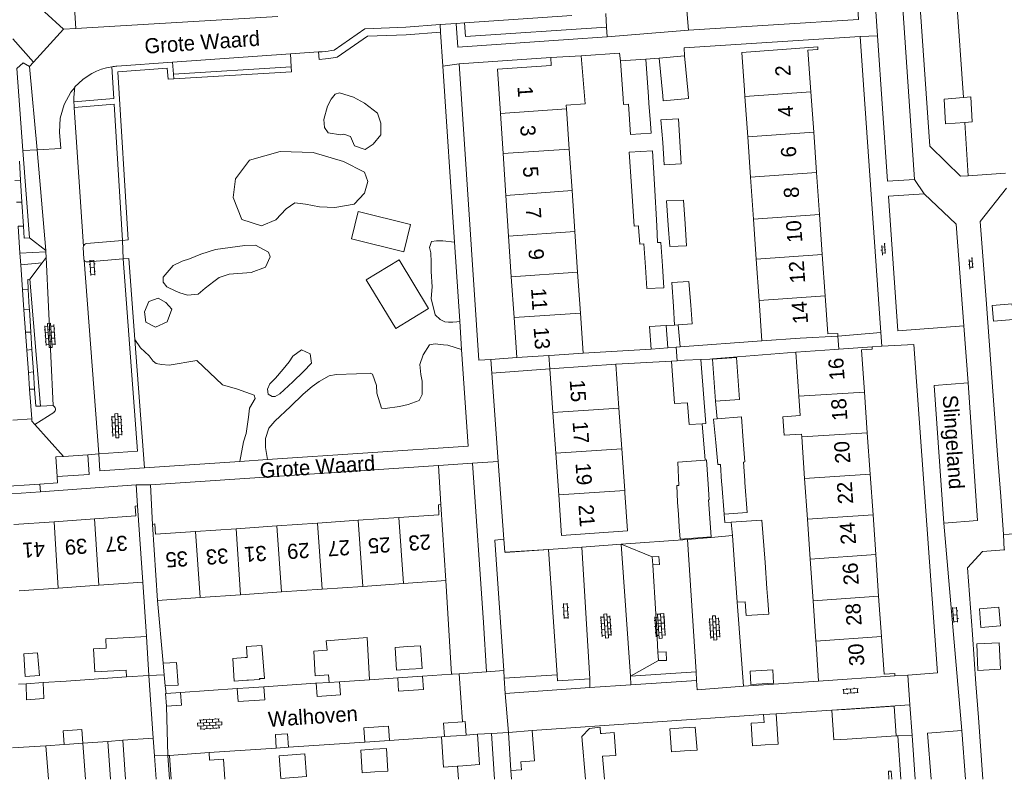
# Model space of a CAD drawing. Extents: x 99476 to 102828, y 406437 to 407931.
# Tile 3 of 162: x 99667 to 99798, y 406437 to 406538. Entities that reach past the tile are written whole.
import ezdxf

# ---------------------------------------------------------------- set-up
doc = ezdxf.new("R2010")
doc.units = 0
doc.header["$MEASUREMENT"] = 0
doc.linetypes.add('DGN Style 2', pattern=[60.553652, 36.332191, -24.221461])
for name, color, linetype, lineweight in [('BG_bijgebouw', 253, 'Continuous', 0), ('BG_dakoverstek', 253, 'Continuous', 13), ('BG_dakoverstek bijgebouw', 253, 'Continuous', 0), ('BG_heg haag', 253, 'Continuous', 0), ('BG_hek', 253, 'Continuous', 0), ('BG_hoofdgebouw', 253, 'Continuous', 13), ('BG_huisnummer', 253, 'Continuous', 0), ('BG_kant onverhard', 253, 'DGN Style 2', 0), ('BG_kant verharding', 253, 'Continuous', 0), ('BG_open verharding', 253, 'Continuous', 0), ('BG_schutting', 253, 'Continuous', 0), ('BG_straatnaam', 253, 'Continuous', 0), ('BG_tussenmuur', 253, 'Continuous', 0), ('BG_vlakafsluiter', 253, 'Continuous', 0)]:
    doc.layers.add(name, color=color, linetype=linetype, lineweight=lineweight)
doc.styles.add('Style-WORKING', font='WORKING.shx')

# ---------------------------------------------------------------- blocks, each defined once
blk = doc.blocks.new('S02OV2')
at = {"layer": 'BG_open verharding', "linetype": 'Continuous', "lineweight": 0}
for p, q in [((0.052866, 0.482148), (0.183301, 0.482148)), ((0.183301, -1.01785), (0.183301, 0.982147)), ((0.183301, 0.895191), (0.705039, 0.895191)), ((0.705039, -1.01785), (0.705039, 0.982147)), ((0.705039, 0.43867), (0.835473, 0.43867)), ((0.052866, -0.517416), (0.183301, -0.517416)), ((0.183301, -0.017851), (0.705039, -0.017851)), ((0.183301, -0.930894), (0.705039, -0.930894)), ((0.705039, -0.473938), (0.835473, -0.473938))]:
    blk.add_line(p, q, dxfattribs=at)
blk = doc.blocks.new('S02OV6')
at = {"layer": 'BG_open verharding', "linetype": 'Continuous', "lineweight": 0}
for p, q in [((0, 0.20784), (1.371449, 0.20784)), ((0.085505, 0.20784), (0.085505, 0.268177)), ((0.485, -0.192), (0.486, 0.207)), ((0.885505, 0.20784), (0.885505, 0.31106)), ((1.285, -0.193), (1.285, 0.207)), ((0.268333, -0.19216), (1.549656, -0.19216)), ((0.885505, -0.32925), (0.885505, -0.19216))]:
    blk.add_line(p, q, dxfattribs=at)
blk = doc.blocks.new('S02OV4')
at = {"layer": 'BG_open verharding', "linetype": 'Continuous', "lineweight": 0}
for p, q in [((0, -0.200092), (0, 0.200092)), ((0, 0.2), (3.201, 0.2)), ((0.214, 0.6), (2.9, 0.6)), ((0.4, 0.199), (0.4, 0.6)), ((0.8, 0.6), (0.8, 0.7)), ((0.8, -0.2), (0.8, 0.2)), ((1.2, 0.2), (1.2, 0.6)), ((1.6, 0.6), (1.6, 0.7)), ((1.6, -0.2), (1.6, 0.2)), ((2, 0.199), (2, 0.6)), ((2.4, 0.6), (2.4, 0.7)), ((2.4, -0.2), (2.4, 0.2)), ((2.8, 0.2), (2.8, 0.6)), ((3.2, -0.199908), (3.2, 0.200092)), ((0, -0.2), (3.2, -0.199)), ((0.31, -0.6), (2.9, -0.6)), ((0.4, -0.6), (0.399, -0.2)), ((0.8, -0.7), (0.8, -0.6)), ((1.2, -0.6), (1.2, -0.2)), ((1.6, -0.7), (1.6, -0.6)), ((2, -0.6), (1.999, -0.2)), ((2.4, -0.7), (2.4, -0.6)), ((2.8, -0.6), (2.8, -0.2))]:
    blk.add_line(p, q, dxfattribs=at)

msp = doc.modelspace()

# ---------------------------------------------------------------- linework, layer by layer
at = {"layer": 'BG_bijgebouw', "linetype": 'Continuous', "lineweight": 0}
for p, q in [((99752.09, 406532.56), (99755.45, 406532.87)), ((99755.45, 406532.87), (99755.92, 406527.9)), ((99746.95, 406532.21), (99750.31, 406532.45)), ((99747.31, 406527.22), (99746.95, 406532.21)), ((99750.31, 406532.45), (99750.66, 406527.46)), ((99752.55, 406527.58), (99752.09, 406532.56)), ((99747.31, 406527.22), (99747.366, 406526.441)), ((99750.719, 406526.625), (99750.66, 406527.46)), ((99750.908, 406523.921), (99750.719, 406526.625)), ((99752.54, 406521.397), (99752.316, 406524.429)), ((99748.404, 406515.642), (99748.098, 406520.143)), ((99751.436, 406515.865), (99751.749, 406510.379)), ((99753.282, 406510.486), (99753.043, 406513.68)), ((99754.124, 406497.252), (99753.965, 406499.703)), ((99756.26, 406499.862), (99756.447, 406497.403)), ((99753.02, 406497.174), (99753.229, 406494.224)), ((99753.229, 406494.224), (99751.022, 406494.08)), ((99755.423, 406492.581), (99757.596, 406492.702)), ((99757.596, 406492.702), (99758.051, 406486.997)), ((99758.15, 406479.385), (99754.54, 406479.12)), ((99754.54, 406479.12), (99754.696, 406475.999)), ((99760.365, 406476.204), (99760.341, 406476.5)), ((99760.682, 406472.232), (99760.365, 406476.204)), ((99763.403, 406476.685), (99763.424, 406476.405)), ((99758.95, 406469.22), (99758.61, 406474.108)), ((99754.52, 406473.822), (99754.634, 406472.176)), ((99761.766, 406469.389), (99761.626, 406471.14)), ((99762.037, 406465.546), (99761.766, 406469.389)), ((99762.387, 406460.573), (99762.037, 406465.546)), ((99763.458, 406460.605), (99762.387, 406460.573)), ((99684.2, 406456.015), (99684.499, 406450.858)), ((99718.779, 406454.695), (99717.1, 406454.58)), ((99697.405, 406453.238), (99697.241, 406453.227)), ((99697.532, 406453.246), (99697.405, 406453.238)), ((99688.15, 406452.59), (99686.4, 406452.49)), ((99686.4, 406452.49), (99686.522, 406450.97)), ((99697.241, 406453.227), (99695.6, 406453.12)), ((99684.499, 406450.858), (99681.531, 406450.686)), ((99686.522, 406450.97), (99686.64, 406449.49)), ((99708.305, 406450.967), (99706.51, 406450.84)), ((99697.455, 406450.228), (99697.694, 406450.244)), ((99767.552, 406445.789), (99765.909, 406445.68)), ((99765.909, 406445.68), (99765.977, 406444.653)), ((99776.72, 406446.373), (99774.95, 406446.256)), ((99725.221, 406442.886), (99723.633, 406442.775)), ((99726.526, 406442.977), (99725.221, 406442.886)), ((99728.022, 406443.082), (99726.526, 406442.977)), ((99732.128, 406443.332), (99735.245, 406443.57)), ((99732.452, 406438.286), (99732.128, 406443.332)), ((99744.489, 406443.191), (99744.319, 406443.18)), ((99755.245, 406443.93), (99753.47, 406443.81)), ((99776.967, 406442.45), (99783.466, 406442.881)), ((99670.86, 406441.567), (99673.259, 406441.741)), ((99673.259, 406441.741), (99673.983, 406441.794)), ((99673.983, 406441.794), (99675.752, 406441.922)), ((99679.044, 406442.148), (99681.04, 406442.285)), ((99679.407566, 406437.124), (99679.044, 406442.148)), ((99681.04, 406442.285), (99681.41306, 406437.124)), ((99723.633, 406442.775), (99723.227, 406442.746)), ((99687.222, 406440.289), (99692.469, 406440.657)), ((99692.539, 406439.66), (99692.469, 406440.657)), ((99703.452, 406440.36), (99701.76, 406440.24)), ((99714.193, 406441.091), (99712.56, 406440.98)), ((99744.581, 406440.172), (99744.679, 406440.179)), ((99725.377, 406438.866), (99725.494, 406438.874))]:
    msp.add_line(p, q, dxfattribs=at)
at = {"layer": 'BG_bijgebouw', "linetype": 'Continuous', "lineweight": 0, "flags": 128}
for points in [[(99752.55, 406527.58), (99752.61, 406526.934), (99755.982, 406527.245), (99755.92, 406527.9)], [(99752.316, 406524.429), (99754.626, 406524.563), (99754.815, 406521.553)], [(99754.815, 406521.553), (99755.001, 406518.593), (99752.757, 406518.47), (99752.54, 406521.397)], [(99748.098, 406520.143), (99751.183, 406520.315), (99751.436, 406515.865)], [(99749.352, 406510.211), (99749.341, 406510.369), (99748.766, 406510.327), (99748.404, 406515.642)], [(99753.043, 406513.68), (99755.288, 406513.761), (99755.506, 406510.641)], [(99755.506, 406510.641), (99755.708, 406507.758), (99753.494, 406507.655), (99753.282, 406510.486)], [(99750.255, 406504.912), (99750.032, 406507.994), (99749.503, 406507.95), (99749.352, 406510.211)], [(99751.749, 406510.379), (99751.875, 406508.167), (99752.31, 406508.188), (99752.518, 406505.075)], [(99752.518, 406505.075), (99752.711, 406502.196), (99750.461, 406502.07), (99750.255, 406504.912)], [(99753.965, 406499.703), (99753.759, 406502.871), (99756.019, 406503.037), (99756.26, 406499.862)], [(99751.022, 406494.08), (99750.809, 406497.06), (99753.018, 406497.208), (99753.02, 406497.174)], [(99755.823, 406486.851), (99755.814, 406486.962), (99754.105, 406486.853)], [(99757.792, 406484.175), (99756.046, 406484.093), (99755.823, 406486.851)], [(99758.051, 406486.997), (99758.274, 406484.198), (99757.792, 406484.175)], [(99759.751, 406484.818), (99759.284, 406484.777), (99759.575, 406481.689)], [(99763.21, 406481.927), (99762.993, 406485.1), (99759.751, 406484.818)], [(99763.256, 406479.118), (99763.4, 406479.151), (99763.21, 406481.927)], [(99759.575, 406481.689), (99759.85, 406478.778), (99760.201, 406478.809)], [(99758.567, 406476.207), (99758.331, 406479.398), (99758.15, 406479.385)], [(99763.424, 406476.405), (99763.727, 406472.458), (99760.682, 406472.232)], [(99754.73, 406470.52), (99754.86, 406468.93), (99758.95, 406469.22)], [(99761.626, 406471.14), (99765.68, 406471.437), (99766.094, 406465.836)], [(99766.094, 406465.836), (99766.35, 406462.38), (99766.457, 406460.809)], [(99766.457, 406460.809), (99766.58, 406459), (99763.58, 406458.81), (99763.458, 406460.605)], [(99678.846, 406454.5), (99678.777, 406455.701), (99684.2, 406456.015)], [(99717.1, 406454.58), (99717.31, 406451.58), (99718.985, 406451.695)], [(99718.985, 406451.695), (99720.67, 406451.81), (99720.46, 406454.81), (99718.779, 406454.695)], [(99667.931, 406453.733), (99669.76, 406453.85), (99669.99, 406450.85), (99668.124, 406450.73), (99667.931, 406453.733)], [(99679.023, 406451.442), (99677.335, 406451.344), (99677.157, 406454.402), (99678.846, 406454.5)], [(99706.51, 406450.84), (99706.33, 406454.1), (99708.103, 406454.226)], [(99686.64, 406449.49), (99688.39, 406449.59), (99688.15, 406452.59)], [(99695.6, 406453.12), (99695.8, 406450.12), (99697.455, 406450.228)], [(99681.531, 406450.686), (99681.479, 406451.584), (99679.023, 406451.442)], [(99767.23, 406449.86), (99767.12, 406451.62), (99764.12, 406451.44), (99764.23, 406449.68), (99767.23, 406449.86)], [(99699.163, 406450.45), (99699.17, 406450.34), (99697.694, 406450.244)], [(99783.466, 406442.881), (99783.206, 406446.803), (99776.72, 406446.373)], [(99766.109, 406441.665), (99767.817, 406441.777), (99767.552, 406445.789)], [(99774.95, 406446.256), (99775.21, 406442.334), (99776.967, 406442.45)], [(99765.977, 406444.653), (99764.26, 406444.539), (99764.457, 406441.556), (99766.109, 406441.665)], [(99725.494, 406438.874), (99728.303, 406439.07), (99728.022, 406443.082)], [(99735.245, 406443.57), (99735.551, 406439.551), (99733.77, 406439.42), (99733.849, 406438.376), (99732.452, 406438.286)], [(99744.679, 406440.179), (99746.33, 406440.29), (99746.1, 406443.3), (99744.489, 406443.191)], [(99753.47, 406443.81), (99753.69, 406440.76), (99755.437, 406440.883)], [(99755.437, 406440.883), (99757.09, 406441), (99756.86, 406444.04), (99755.245, 406443.93)], [(99671.181907, 406437.124), (99670.86, 406441.567)], [(99675.752, 406441.922), (99676.100367, 406437.124)], [(99723.227, 406442.746), (99723.507, 406438.735), (99725.377, 406438.866)], [(99687.444105, 406437.124), (99687.222, 406440.289)], [(99701.76, 406440.24), (99701.99, 406437.24), (99703.673, 406437.36)], [(99703.673, 406437.36), (99705.37, 406437.48), (99705.14, 406440.48), (99703.452, 406440.36)], [(99712.56, 406440.98), (99712.76, 406437.98), (99714.398, 406438.096)], [(99714.398, 406438.096), (99716.15, 406438.22), (99715.95, 406441.21), (99714.193, 406441.091)], [(99692.539, 406439.66), (99694.374, 406439.789), (99694.560986, 406437.124)]]:
    msp.add_lwpolyline(points, dxfattribs=at)
at = {"layer": 'BG_dakoverstek', "linetype": 'Continuous', "lineweight": 13, "flags": 128}
msp.add_lwpolyline([(99770.754, 406485.259), (99768.461, 406485.1), (99768.631, 406482.656), (99770.924, 406482.815)], dxfattribs=at)
at = {"layer": 'BG_dakoverstek bijgebouw', "linetype": 'Continuous', "lineweight": 0}
for p, q in [((99747.366, 406526.441), (99748.001, 406526.486)), ((99748.001, 406526.486), (99748.289, 406522.461)), ((99793.545, 406524.141), (99792.576, 406524.066)), ((99754.609, 406497.284), (99754.124, 406497.252)), ((99756.447, 406497.403), (99754.609, 406497.284)), ((99754.477, 406492.526), (99753.729, 406492.483)), ((99754.105, 406486.853), (99753.729, 406492.483)), ((99755.423, 406492.581), (99754.477, 406492.526)), ((99759.135, 406492.733), (99762.3, 406492.961)), ((99759.537, 406487.157), (99759.135, 406492.733)), ((99760.201, 406478.809), (99760.341, 406476.5)), ((99763.256, 406479.118), (99763.403, 406476.685)), ((99754.73, 406470.52), (99754.634, 406472.176)), ((99708.377, 406449.951), (99708.305, 406450.967)), ((99709.75, 406450.043), (99708.377, 406449.951)), ((99713.718, 406450.309), (99709.75, 406450.043))]:
    msp.add_line(p, q, dxfattribs=at)
at = {"layer": 'BG_dakoverstek bijgebouw', "linetype": 'Continuous', "lineweight": 0, "flags": 128}
for points in [[(99792.576, 406524.066), (99789.994, 406523.867), (99789.819, 406527.157), (99792.384, 406527.366)], [(99792.384, 406527.366), (99793.333, 406527.443), (99793.545, 406524.141)], [(99748.289, 406522.461), (99750.998, 406522.655), (99750.908, 406523.921)], [(99798.99, 406497.971), (99798.813, 406500.07), (99796.193, 406499.85), (99796.37, 406497.75), (99798.99, 406497.971)], [(99762.3, 406492.961), (99762.702, 406487.385), (99759.537, 406487.157)], [(99754.52, 406473.822), (99754.416, 406475.997), (99754.696, 406475.999)], [(99758.567, 406476.207), (99758.718, 406474.112), (99758.61, 406474.108)], [(99797.272, 406457.428), (99797.071, 406459.918), (99794.496, 406459.709), (99794.697, 406457.22), (99797.272, 406457.428)], [(99708.103, 406454.226), (99707.994, 406455.465), (99713.394, 406455.905), (99713.718, 406450.309)], [(99697.532, 406453.246), (99697.438, 406454.716), (99699.47, 406454.829), (99699.799, 406450.473), (99699.163, 406450.45)], [(99797.109, 406455.189), (99794.129, 406455.047), (99794.296, 406451.543), (99797.277, 406451.686), (99797.109, 406455.189)], [(99742.331261, 406437.124), (99741.812, 406442.8), (99742.855, 406443.846), (99744.246, 406444.006), (99744.319, 406443.18)], [(99744.581, 406440.172), (99744.847075, 406437.124)]]:
    msp.add_lwpolyline(points, dxfattribs=at)
at = {"layer": 'BG_heg haag', "linetype": 'Continuous', "lineweight": 0}
for p, q in [((99778.68, 406535.44), (99755.4, 406533.96)), ((99779.129, 406529.043), (99778.68, 406535.44)), ((99792.989, 406517.011), (99797.96, 406517.356)), ((99796.903, 406480.064), (99796.005, 406492.113)), ((99802.653, 406469.86), (99797.69, 406469.51)), ((99737.4, 406467.55), (99741.845, 406467.863)), ((99741.845, 406467.863), (99747.04, 406468.23)), ((99737.4, 406467.55), (99731.702, 406467.125)), ((99797.838, 406467.502), (99797.754, 406467.496)), ((99685.64, 406460.8), (99686.4, 406452.49)), ((99728.79, 406457.88), (99729.23, 406451.35)), ((99725.568, 406451.104), (99724.716, 406451.047)), ((99729.23, 406451.35), (99725.568, 406451.104)), ((99794.353, 406445.296), (99794.034, 406449.739)), ((99728.022, 406443.082), (99729.89, 406443.18)), ((99729.89, 406443.18), (99730.275431, 406437.124)), ((99785.980329, 406437.124), (99785.564, 406442.935)), ((99732.452, 406438.286), (99732.523226, 406437.124))]:
    msp.add_line(p, q, dxfattribs=at)
at = {"layer": 'BG_heg haag', "linetype": 'Continuous', "lineweight": 0, "flags": 128}
msp.add_lwpolyline([(99793.565, 406456.273), (99792.93, 406465.13), (99794.88, 406467.29), (99797.754, 406467.496)], dxfattribs=at)
at = {"layer": 'BG_hek', "linetype": 'Continuous', "lineweight": 0}
for p, q in [((99754.841, 406494.387), (99754.609, 406497.284)), ((99759.135, 406492.733), (99759.132, 406492.769)), ((99759.537, 406487.157), (99759.751, 406484.818)), ((99758.15, 406479.385), (99757.792, 406484.175)), ((99763.24, 406449.47), (99762.609, 406457.681)), ((99773.19, 406450.11), (99763.24, 406449.47))]:
    msp.add_line(p, q, dxfattribs=at)
at = {"layer": 'BG_hek', "linetype": 'Continuous', "lineweight": 0, "flags": 128}
for points in [[(99790.084, 406518.789), (99791.97, 406516.94), (99792.989, 406517.011)], [(99760.682, 406472.232), (99760.79, 406471.126), (99761.626, 406471.14)]]:
    msp.add_lwpolyline(points, dxfattribs=at)
at = {"layer": 'BG_hoofdgebouw', "linetype": 'Continuous', "lineweight": 13}
for p, q in [((99741.762, 406532.88), (99737.748, 406532.668)), ((99737.748, 406532.668), (99737.794, 406531.592)), ((99763.428, 406527.519), (99763.37, 406528.35)), ((99772.166, 406528.134), (99772.542, 406522.766)), ((99739.799, 406525.856), (99739.764, 406526.364)), ((99763.802, 406522.168), (99763.428, 406527.519)), ((99731.044, 406525.24), (99731.398, 406519.95)), ((99740.16, 406520.55), (99739.799, 406525.856)), ((99772.542, 406522.766), (99772.914, 406517.449)), ((99764.176, 406516.805), (99763.802, 406522.168)), ((99731.398, 406519.95), (99731.77, 406514.415)), ((99740.534, 406515.061), (99740.16, 406520.55)), ((99772.914, 406517.449), (99773.303, 406511.885)), ((99764.563, 406511.274), (99764.176, 406516.805)), ((99740.905, 406509.62), (99740.534, 406515.061)), ((99731.77, 406514.415), (99732.132, 406509.007)), ((99764.934, 406505.965), (99764.563, 406511.274)), ((99773.303, 406511.885), (99773.674, 406506.592)), ((99741.27, 406504.268), (99740.905, 406509.62)), ((99732.132, 406509.007), (99732.493, 406503.638)), ((99765.316, 406500.493), (99764.934, 406505.965)), ((99773.674, 406506.592), (99774.058, 406501.101)), ((99741.639, 406498.845), (99741.27, 406504.268)), ((99732.493, 406503.638), (99732.855, 406498.233)), ((99765.688, 406495.166), (99765.316, 406500.493)), ((99732.855, 406498.233), (99733.21, 406492.94)), ((99742.001, 406493.539), (99741.639, 406498.845)), ((99770.76, 406495.52), (99765.688, 406495.166)), ((99775.75, 406495.8), (99770.76, 406495.52)), ((99775.29, 406494.02), (99770.17, 406493.664)), ((99770.17, 406493.664), (99770.576, 406487.816)), ((99775.29, 406494.02), (99775.858, 406494.06)), ((99775.858, 406494.06), (99780.27, 406494.37)), ((99733.21, 406492.94), (99737.477, 406493.231)), ((99737.477, 406493.231), (99738.2, 406493.28)), ((99738.2, 406493.28), (99742.001, 406493.539)), ((99742.6, 406491.79), (99737.61, 406491.44)), ((99737.61, 406491.44), (99738.015, 406485.686)), ((99742.6, 406491.79), (99746.33, 406492.055)), ((99746.33, 406492.055), (99746.742, 406486.257)), ((99770.576, 406487.816), (99770.754, 406485.259)), ((99779.268, 406488.384), (99779.641, 406483.005)), ((99746.742, 406486.257), (99747.124, 406480.872)), ((99738.015, 406485.686), (99738.394, 406480.299)), ((99770.924, 406482.815), (99770.95, 406482.435)), ((99770.95, 406482.435), (99771.333, 406476.925)), ((99779.641, 406483.005), (99780.024, 406477.496)), ((99747.124, 406480.872), (99747.516, 406475.36)), ((99738.394, 406480.299), (99738.782, 406474.786)), ((99771.333, 406476.925), (99771.708, 406471.54)), ((99780.024, 406477.496), (99780.397, 406472.109)), ((99747.516, 406475.36), (99747.54, 406475.02)), ((99683.7, 406463.21), (99682.99, 406473.31)), ((99723.18, 406473.48), (99723.82, 406463.42)), ((99677.278, 406471.599), (99671.942, 406471.218)), ((99717.606, 406471.776), (99712.221, 406471.405)), ((99771.708, 406471.54), (99772.074, 406466.264)), ((99780.397, 406472.109), (99780.76, 406466.885)), ((99671.942, 406471.218), (99666.597, 406470.836)), ((99684.99, 406470.87), (99685.64, 406460.8)), ((99696.049, 406470.293), (99690.673, 406469.923)), ((99701.452, 406470.665), (99696.049, 406470.293)), ((99706.838, 406471.035), (99701.452, 406470.665)), ((99712.221, 406471.405), (99706.838, 406471.035)), ((99780.76, 406466.885), (99781.144, 406461.357)), ((99772.074, 406466.264), (99772.458, 406460.743)), ((99667.322, 406462.092), (99672.493, 406462.445)), ((99672.493, 406462.445), (99677.883, 406462.813)), ((99677.883, 406462.813), (99683.7, 406463.21)), ((99707.437, 406462.296), (99712.822, 406462.665)), ((99712.822, 406462.665), (99718.206, 406463.035)), ((99723.82, 406463.42), (99718.206, 406463.035)), ((99685.64, 406460.8), (99691.274, 406461.187)), ((99691.274, 406461.187), (99696.648, 406461.555)), ((99696.648, 406461.555), (99702.053, 406461.926)), ((99702.053, 406461.926), (99707.437, 406462.296)), ((99781.144, 406461.357), (99781.514, 406456.03)), ((99772.458, 406460.743), (99772.829, 406455.408)), ((99772.829, 406455.408), (99772.85, 406455.1)), ((99773.19, 406450.11), (99772.85, 406455.1)), ((99783.3, 406450.81), (99773.19, 406450.11))]:
    msp.add_line(p, q, dxfattribs=at)
at = {"layer": 'BG_hoofdgebouw', "linetype": 'Continuous', "lineweight": 13, "flags": 128}
for points in [[(99739.764, 406526.364), (99742.276, 406526.511), (99741.762, 406532.88)], [(99763.37, 406528.35), (99763.01, 406533.33), (99773.07, 406534.06), (99773.1, 406533.74), (99771.78, 406533.65), (99772.166, 406528.134)], [(99737.794, 406531.592), (99730.65, 406531.11), (99731.044, 406525.24)], [(99774.058, 406501.101), (99774.41, 406496.07), (99775.73, 406496.15), (99775.75, 406495.8)], [(99780.27, 406494.37), (99780.3, 406494.07), (99778.88, 406493.97), (99779.268, 406488.384)], [(99738.782, 406474.786), (99739.16, 406469.41), (99747.89, 406470.03), (99747.54, 406475.02)], [(99677.278, 406471.599), (99682.75, 406471.99), (99682.69, 406473.28), (99682.99, 406473.31)], [(99717.606, 406471.776), (99722.9, 406472.14), (99722.84, 406473.45), (99723.18, 406473.48)], [(99690.673, 406469.923), (99685.39, 406469.56), (99685.28, 406470.93), (99684.99, 406470.87)], [(99781.514, 406456.03), (99781.86, 406451.04), (99783.28, 406451.14), (99783.3, 406450.81)], [(99782.475189, 406437.124), (99782.46, 406438.21), (99782.81, 406438.21), (99782.878748, 406437.124)]]:
    msp.add_lwpolyline(points, dxfattribs=at)
at = {"layer": 'BG_kant onverhard', "linetype": 'DGN Style 2', "lineweight": 0, "flags": 128}
for points in [[(99719.163, 406510.554), (99718.251, 406506.924), (99711.311, 406508.669), (99712.223, 406512.299), (99719.163, 406510.554)], [(99717.641, 406505.889), (99713.28, 406503.251), (99717.179, 406496.805), (99721.54, 406499.443), (99717.641, 406505.889)]]:
    msp.add_lwpolyline(points, dxfattribs=at)
at = {"layer": 'BG_kant verharding', "linetype": 'Continuous', "lineweight": 0}
for p, q in [((99755.97, 406536.29), (99755.702, 406539.396)), ((99785.89, 406516.51), (99784.245, 406540.524)), ((99670.66, 406538.69), (99673.19, 406536.41)), ((99677.033, 406536.637), (99701.58, 406538.089)), ((99726.305, 406537.247), (99740.53, 406538.238)), ((99744.992, 406538.472), (99745.117, 406536.691)), ((99723.06, 406537.013), (99718.51, 406536.68)), ((99725.2, 406537.17), (99723.06, 406537.013)), ((99723.126, 406536.015), (99723.06, 406537.013)), ((99725.2, 406537.17), (99726.305, 406537.247)), ((99745.117, 406536.691), (99745.207, 406535.406)), ((99673.19, 406536.41), (99669.219, 406532.051)), ((99673.19, 406536.41), (99674.815, 406536.506)), ((99674.815, 406536.506), (99677.033, 406536.637)), ((99723.425, 406531.516), (99723.126, 406536.015)), ((99745.207, 406535.406), (99740.01, 406535.06)), ((99780.983, 406535.527), (99782.3, 406516.3)), ((99669.219, 406532.051), (99666.497, 406535.13)), ((99703.273, 406533.142), (99687.606, 406532.037)), ((99706.972, 406533.403), (99703.273, 406533.142)), ((99703.273, 406533.142), (99703.347, 406531.416)), ((99707.451, 406533.437), (99706.972, 406533.403)), ((99755.4, 406533.96), (99755.45, 406532.87)), ((99669.219, 406532.051), (99668.702, 406531.482)), ((99669.679, 406520.443), (99668.702, 406531.482)), ((99687.606, 406532.037), (99680.268, 406531.519)), ((99687.739, 406530.442), (99687.606, 406532.037)), ((99724.973, 406508.227), (99723.425, 406531.516)), ((99725.58, 406531.82), (99737.748, 406532.668)), ((99666.989, 406531.187), (99667.807, 406520.343)), ((99703.347, 406531.416), (99687.739, 406530.442)), ((99687.794, 406529.845), (99687.739, 406530.442)), ((99781.43, 406496.26), (99779.129, 406529.043)), ((99674.711, 406528.773), (99674.694, 406528.674)), ((99674.614, 406526.056), (99675.824, 406507.646)), ((99667.807, 406520.343), (99668.679, 406508.776)), ((99670.859, 406507.103), (99669.679, 406520.443)), ((99667.509, 406516.43), (99667.349, 406518.959)), ((99667.509, 406516.43), (99666.74, 406516.383)), ((99667.692, 406513.521), (99667.509, 406516.43)), ((99782.3, 406516.3), (99785.89, 406516.51)), ((99666.944, 406513.499), (99667.692, 406513.521)), ((99667.891, 406510.353), (99667.692, 406513.521)), ((99667.17, 406510.319), (99667.891, 406510.353)), ((99667.424, 406506.744), (99667.17, 406510.319)), ((99668.679, 406508.776), (99670.859, 406507.103)), ((99680.987, 406508.454), (99676.25, 406508.038)), ((99725.67, 406497.746), (99724.973, 406508.227)), ((99670.865, 406506.926), (99667.424, 406506.744)), ((99667.531, 406505.224), (99667.424, 406506.744)), ((99670.859, 406507.103), (99670.865, 406506.926)), ((99670.865, 406506.926), (99670.893, 406506.182)), ((99675.8, 406507.513), (99675.876, 406506.026)), ((99667.531, 406505.224), (99670.383, 406505.5)), ((99670.383, 406505.5), (99668.743, 406503.305)), ((99670.893, 406506.182), (99670.383, 406505.5)), ((99670.893, 406506.182), (99671.8, 406486.6)), ((99677.879, 406480.211), (99675.927, 406505.852)), ((99676.499, 406505.632), (99681.11, 406506.01)), ((99681.11, 406506.01), (99683.006, 406480.577)), ((99667.766, 406501.912), (99667.531, 406505.224)), ((99668.743, 406503.305), (99670.156, 406486.533)), ((99668.521, 406501.954), (99667.766, 406501.912)), ((99667.954, 406499.267), (99667.766, 406501.912)), ((99668.664, 406499.304), (99667.954, 406499.267)), ((99668.164, 406496.3), (99667.954, 406499.267)), ((99668.862, 406496.319), (99668.664, 406499.304)), ((99725.918, 406494.011), (99725.67, 406497.746)), ((99668.164, 406496.3), (99668.862, 406496.319)), ((99668.332, 406493.939), (99668.164, 406496.3)), ((99669.016, 406494.001), (99668.862, 406496.319)), ((99775.75, 406495.8), (99781.43, 406496.26)), ((99783.68, 406496.5), (99792.42, 406497.14)), ((99669.016, 406494.001), (99668.332, 406493.939)), ((99668.543, 406490.967), (99668.332, 406493.939)), ((99669.212, 406491.041), (99669.016, 406494.001)), ((99781.582, 406494.446), (99780.27, 406494.37)), ((99733.21, 406492.94), (99729.789, 406492.708)), ((99753.729, 406492.483), (99746.33, 406492.055)), ((99737.61, 406491.44), (99729.91, 406490.89)), ((99668.543, 406490.967), (99669.212, 406491.041)), ((99668.701, 406488.742), (99668.543, 406490.967)), ((99669.362, 406488.774), (99669.212, 406491.041)), ((99729.91, 406490.89), (99730.755, 406479.199)), ((99669.362, 406488.774), (99668.701, 406488.742)), ((99668.979, 406484.819), (99668.701, 406488.742)), ((99670.156, 406486.533), (99671.8, 406486.6)), ((99668.979, 406484.819), (99666.491, 406484.643)), ((99671.919, 406485.694), (99669.387, 406484.091)), ((99673.204, 406479.859), (99676.396, 406480.069)), ((99677.879, 406480.211), (99676.396, 406480.069)), ((99676.396, 406480.069), (99676.567, 406477.467)), ((99683.006, 406480.577), (99677.879, 406480.211)), ((99677.879, 406480.211), (99678.008, 406477.975)), ((99696.556, 406479.202), (99700.193, 406479.442)), ((99797.314, 406474.548), (99796.903, 406480.064)), ((99678.008, 406477.975), (99683.923, 406478.366)), ((99683.923, 406478.366), (99696.556, 406479.202)), ((99684.69, 406476.1), (99722.84, 406478.674)), ((99722.84, 406478.674), (99727.37, 406478.98)), ((99727.37, 406478.98), (99728.79, 406457.88)), ((99730.755, 406479.199), (99731.499, 406468.901)), ((99676.567, 406477.467), (99672.35, 406477.191)), ((99670.042, 406476.203), (99662.39, 406475.68)), ((99670.13, 406475.196), (99682.82, 406476.1)), ((99682.82, 406476.1), (99682.99, 406473.31)), ((99684.99, 406470.87), (99684.69, 406476.1)), ((99731.499, 406468.901), (99731.5, 406468.89)), ((99755.82, 406468.87), (99758.978, 406469.144)), ((99741.845, 406467.863), (99742.9, 406450.4)), ((99747.04, 406468.23), (99748.26, 406450.764)), ((99756.957, 406451.348), (99755.82, 406468.87)), ((99738.553, 406450.967), (99737.4, 406467.55)), ((99683.7, 406463.21), (99684.2, 406456.015)), ((99762.387, 406460.573), (99762.609, 406457.681)), ((99681.531, 406450.686), (99673.522, 406450.134)), ((99684.499, 406450.858), (99685.06, 406442.56)), ((99720.742, 406450.78), (99717.449, 406450.559)), ((99724.568, 406451.037), (99720.742, 406450.78)), ((99724.716, 406451.047), (99724.568, 406451.037)), ((99731.492, 406451.506), (99729.23, 406451.35)), ((99731.492, 406451.506), (99731.559, 406450.529)), ((99738.553, 406450.967), (99731.559, 406450.529)), ((99756.957, 406451.348), (99748.26, 406450.764)), ((99748.26, 406450.764), (99748.34, 406449.62)), ((99757.03, 406450.22), (99756.957, 406451.348)), ((99783.3, 406450.81), (99784.989, 406450.927)), ((99785.273, 406446.995), (99784.989, 406450.927)), ((99667.228, 406449.701), (99668.238, 406449.77)), ((99668.238, 406449.77), (99670.476, 406449.924)), ((99673.522, 406450.134), (99670.476, 406449.924)), ((99686.765, 406448.501), (99686.64, 406449.49)), ((99699.736, 406449.371), (99697.749, 406449.238)), ((99706.56, 406449.829), (99699.736, 406449.371)), ((99706.657, 406449.835), (99706.56, 406449.829)), ((99708.377, 406449.951), (99706.657, 406449.835)), ((99717.449, 406450.559), (99713.718, 406450.309)), ((99731.559, 406450.529), (99731.7, 406448.48)), ((99742.9, 406449.28), (99742.9, 406450.4)), ((99748.34, 406449.62), (99757.03, 406450.22)), ((99686.765, 406448.501), (99686.704, 406448.497)), ((99686.704, 406448.497), (99686.812, 406446.814)), ((99688.7, 406448.631), (99686.765, 406448.501)), ((99696.193, 406449.134), (99688.7, 406448.631)), ((99697.749, 406449.238), (99696.193, 406449.134)), ((99731.7, 406448.48), (99742.9, 406449.28)), ((99687.022, 406440.275), (99686.812, 406446.814)), ((99785.273, 406446.995), (99774.95, 406446.256)), ((99785.564, 406442.935), (99785.273, 406446.995)), ((99765.909, 406445.68), (99735.245, 406443.57)), ((99774.95, 406446.256), (99767.552, 406445.789)), ((99783.679, 406442.886), (99783.466, 406442.881)), ((99785.564, 406442.935), (99783.679, 406442.886)), ((99792.173, 406443.579), (99787.591, 406443.229)), ((99788.076732, 406437.124), (99787.591, 406443.229)), ((99792.173, 406443.579), (99792.636432, 406437.124)), ((99670.86, 406441.567), (99666.45, 406441.28)), ((99675.752, 406441.922), (99679.044, 406442.148)), ((99681.04, 406442.285), (99685.06, 406442.56)), ((99685.06, 406442.56), (99685.228, 406440.249)), ((99713.087, 406442.057), (99702.966, 406441.37)), ((99713.087, 406442.057), (99716.38, 406442.281)), ((99723.227, 406442.746), (99716.38, 406442.281)), ((99685.454469, 406437.124), (99685.228, 406440.249)), ((99687.022, 406440.275), (99687.222, 406440.289)), ((99687.243105, 406437.124), (99687.022, 406440.275)), ((99701.37, 406441.261), (99692.469, 406440.657)), ((99702.966, 406441.37), (99701.37, 406441.261))]:
    msp.add_line(p, q, dxfattribs=at)
at = {"layer": 'BG_kant verharding', "linetype": 'Continuous', "lineweight": 0, "flags": 128}
for points in [[(99778.003, 406545.777), (99778.49, 406537.71), (99755.97, 406536.29)], [(99784.042, 406543.491), (99784.04, 406543.52), (99780.45, 406543.3), (99780.983, 406535.527)], [(99676.66, 406542.2), (99674.478, 406542.065), (99674.815, 406536.506)], [(99786.55, 406540.59), (99787.9, 406520.93), (99790.084, 406518.789)], [(99725.2, 406537.17), (99725.43, 406534.04), (99740.01, 406535.06)], [(99745.117, 406536.691), (99726.41, 406535.462), (99726.305, 406537.247)], [(99718.51, 406536.68), (99713.114, 406536.459), (99709.031, 406533.644)], [(99741.762, 406532.88), (99746.82, 406533.26), (99746.95, 406532.21)], [(99668.702, 406531.482), (99667.863, 406531.944), (99666.989, 406531.187)], [(99729.789, 406492.708), (99728.2, 406492.6), (99725.58, 406531.82)], [(99703.347, 406531.416), (99703.384, 406530.759), (99687.794, 406529.845)], [(99674.614, 406526.056), (99679.894, 406526.476), (99680.987, 406508.454)], [(99787.17, 406514.61), (99782.44, 406514.32), (99783.68, 406496.5)], [(99792.42, 406497.14), (99791.43, 406510.6), (99787.17, 406514.61)], [(99798.09, 406515.36), (99794.6, 406510.95), (99795.37, 406500.62)], [(99668.679, 406508.776), (99667.992, 406508.76), (99667.891, 406510.353)], [(99668.521, 406501.954), (99668.452, 406503.282), (99668.743, 406503.305)], [(99668.664, 406499.304), (99668.646, 406499.587), (99668.521, 406501.954)], [(99700.193, 406479.442), (99726.77, 406481.2), (99725.918, 406494.011)], [(99784.989, 406450.927), (99788.95, 406451.2), (99785.81, 406494.69), (99781.582, 406494.446)], [(99670.156, 406486.533), (99669.513, 406486.496), (99669.362, 406488.774)], [(99792.98, 406489.6), (99788.51, 406489.26), (99789.78, 406471.04)], [(99789.78, 406471.04), (99794.25, 406471.38), (99792.98, 406489.6)], [(99669.387, 406484.091), (99669, 406484.52), (99668.979, 406484.819)], [(99672.35, 406477.191), (99672.18, 406479.792), (99673.204, 406479.859)], [(99672.35, 406477.191), (99672.406, 406476.365), (99670.042, 406476.203)], [(99654.69, 406473.31), (99654.75, 406474.1), (99670.13, 406475.196)], [(99731.5, 406468.89), (99730.3, 406468.76), (99731.492, 406451.506)], [(99720.742, 406450.78), (99720.856, 406448.996), (99717.563, 406448.784), (99717.449, 406450.559)], [(99742.9, 406450.4), (99738.61, 406450.14), (99738.553, 406450.967)], [(99670.476, 406449.924), (99670.603, 406447.821), (99668.302, 406447.649), (99668.238, 406449.77)], [(99696.193, 406449.134), (99696.303, 406447.422), (99699.846, 406447.649), (99699.736, 406449.371)], [(99706.657, 406449.835), (99706.769, 406448.093), (99709.863, 406448.291), (99709.75, 406450.043)], [(99686.812, 406446.814), (99688.808, 406446.942), (99688.7, 406448.631)], [(99716.38, 406442.281), (99716.25, 406444.17), (99712.957, 406443.943), (99713.087, 406442.057)], [(99675.752, 406441.922), (99675.622, 406443.717), (99673.128, 406443.536), (99673.259, 406441.741)]]:
    msp.add_lwpolyline(points, dxfattribs=at)
at = {"layer": 'BG_kant verharding', "linetype": 'Continuous', "lineweight": 0, "extrusion": (0, 0, -1)}
for centre, radius, start, end in [((-99706.492505, 406546.8865), 13.483611, 259.148439, 265.923638), ((-99671.567994, 406486.108712), 0.543315, 115.278597, 229.755863)]:
    msp.add_arc(centre, radius, start, end, dxfattribs=at)
at = {"layer": 'BG_kant verharding', "linetype": 'Continuous', "lineweight": 0}
for centre, radius, start, end in [((99680.814314, 406523.732779), 7.805363, 94.013536, 99.002128), ((99680.851742, 406523.340119), 8.19908, 98.831107, 138.49994), ((99684.137018, 406527.078161), 9.576915, 170.407834, 181.634462), ((99684.413346, 406527.086331), 9.853363, 181.636118, 186.002186), ((99676.371446, 406507.478546), 0.572484, 102.247729, 162.992036), ((99676.368204, 406507.479132), 0.569212, 162.953047, 176.588936), ((99676.349597, 406506.070339), 0.475668, 185.348511, 207.323575), ((99676.338464, 406506.068206), 0.464809, 207.719943, 290.205034)]:
    msp.add_arc(centre, radius, start, end, dxfattribs=at)
at = {"layer": 'BG_schutting', "linetype": 'Continuous', "lineweight": 0}
for p, q in [((99796.005, 406492.113), (99795.37, 406500.62)), ((99754.841, 406494.387), (99765.688, 406495.166)), ((99742.001, 406493.539), (99751.022, 406494.08)), ((99770.157, 406493.663), (99759.132, 406492.769)), ((99770.17, 406493.664), (99770.157, 406493.663)), ((99797.69, 406469.51), (99797.314, 406474.548)), ((99755.82, 406468.87), (99747.04, 406468.23)), ((99794.034, 406449.739), (99793.565, 406456.273)), ((99794.939202, 406437.124), (99794.353, 406445.296))]:
    msp.add_line(p, q, dxfattribs=at)
at = {"layer": 'BG_tussenmuur', "linetype": 'Continuous', "lineweight": 0}
for p, q in [((99763.428, 406527.519), (99772.166, 406528.134)), ((99731.044, 406525.24), (99739.799, 406525.856)), ((99763.802, 406522.168), (99772.542, 406522.766)), ((99731.398, 406519.95), (99740.16, 406520.55)), ((99764.176, 406516.805), (99772.914, 406517.449)), ((99731.77, 406514.415), (99740.534, 406515.061)), ((99764.563, 406511.274), (99773.303, 406511.885)), ((99732.132, 406509.007), (99740.905, 406509.62)), ((99764.934, 406505.965), (99773.674, 406506.592)), ((99732.493, 406503.638), (99741.27, 406504.268)), ((99765.316, 406500.493), (99774.058, 406501.101)), ((99732.855, 406498.233), (99741.639, 406498.845)), ((99770.576, 406487.816), (99779.268, 406488.384)), ((99738.015, 406485.686), (99746.742, 406486.257)), ((99770.95, 406482.435), (99779.641, 406483.005)), ((99738.394, 406480.299), (99747.124, 406480.872)), ((99771.333, 406476.925), (99780.024, 406477.496)), ((99738.782, 406474.786), (99747.516, 406475.36)), ((99677.278, 406471.599), (99677.883, 406462.813)), ((99717.606, 406471.776), (99718.206, 406463.035)), ((99771.708, 406471.54), (99780.397, 406472.109)), ((99671.942, 406471.218), (99672.493, 406462.445)), ((99696.049, 406470.293), (99696.648, 406461.555)), ((99701.452, 406470.665), (99702.053, 406461.926)), ((99706.838, 406471.035), (99707.437, 406462.296)), ((99712.221, 406471.405), (99712.822, 406462.665)), ((99690.673, 406469.923), (99691.274, 406461.187)), ((99772.074, 406466.264), (99780.76, 406466.885)), ((99772.458, 406460.743), (99781.144, 406461.357)), ((99772.829, 406455.408), (99781.514, 406456.03))]:
    msp.add_line(p, q, dxfattribs=at)
at = {"layer": 'BG_vlakafsluiter', "linetype": 'Continuous', "lineweight": 0}
for p, q in [((99792.384, 406527.366), (99791.13, 406545.06)), ((99755.97, 406536.29), (99745.207, 406535.406)), ((99778.68, 406535.44), (99780.983, 406535.527)), ((99725.58, 406531.82), (99723.425, 406531.516)), ((99752.09, 406532.56), (99750.31, 406532.45)), ((99792.989, 406517.011), (99792.576, 406524.066)), ((99669.679, 406520.443), (99667.807, 406520.343)), ((99785.89, 406516.51), (99787.17, 406514.61)), ((99680.987, 406508.454), (99681.11, 406506.01)), ((99753.02, 406497.174), (99754.124, 406497.252)), ((99781.43, 406496.26), (99781.582, 406494.446)), ((99792.42, 406497.14), (99792.98, 406489.6)), ((99683.923, 406478.366), (99682.657, 406495.349)), ((99775.75, 406495.8), (99775.858, 406494.06)), ((99753.229, 406494.224), (99754.34, 406494.336)), ((99754.841, 406494.387), (99754.34, 406494.336)), ((99754.34, 406494.336), (99754.477, 406492.526)), ((99729.91, 406490.89), (99729.789, 406492.708)), ((99737.61, 406491.44), (99737.477, 406493.231)), ((99673.204, 406479.859), (99669.387, 406484.091)), ((99722.84, 406478.674), (99723.18, 406473.48)), ((99727.37, 406478.98), (99730.755, 406479.199)), ((99670.042, 406476.203), (99670.13, 406475.196)), ((99682.82, 406476.1), (99684.69, 406476.1)), ((99789.78, 406471.04), (99792.173, 406443.579)), ((99758.978, 406469.144), (99758.95, 406469.22)), ((99758.978, 406469.144), (99761.766, 406469.389)), ((99797.69, 406469.51), (99797.754, 406467.496)), ((99751.158, 406466.574), (99747.04, 406468.23)), ((99751.229, 406465.505), (99751.158, 406466.574)), ((99751.229, 406465.505), (99751.652, 406458.996)), ((99723.82, 406463.42), (99724.568, 406451.037)), ((99751.737, 406457.753), (99751.652, 406458.996)), ((99751.737, 406457.753), (99751.889, 406453.938)), ((99751.966, 406452.85), (99751.889, 406453.938)), ((99751.966, 406452.85), (99748.26, 406450.764)), ((99684.499, 406450.858), (99686.522, 406450.97)), ((99725.568, 406451.104), (99726.044, 406444.748)), ((99748.34, 406449.62), (99742.9, 406449.28)), ((99732.128, 406443.332), (99731.7, 406448.48)), ((99729.89, 406443.18), (99732.128, 406443.332)), ((99687.022, 406440.275), (99685.228, 406440.249)), ((99725.377, 406438.866), (99725.520567, 406437.124))]:
    msp.add_line(p, q, dxfattribs=at)
at = {"layer": 'BG_vlakafsluiter', "linetype": 'Continuous', "lineweight": 0, "flags": 128}
for points in [[(99706.972, 406533.403), (99707.035, 406532.405), (99707.882, 406532.47), (99708.287, 406532.515), (99708.882, 406532.601), (99709.429, 406532.704), (99713.444, 406535.472), (99718.567, 406535.682), (99723.126, 406536.015)], [(99674.564, 406526.805), (99679.849, 406527.225), (99679.593, 406531.442)], [(99687.794, 406529.845), (99687.04, 406529.801), (99686.92, 406531.237), (99680.385, 406530.776), (99681.734, 406508.52), (99680.987, 406508.454)], [(99674.694, 406528.674), (99674.169, 406528.091), (99673.263, 406526.446), (99672.754, 406524.638), (99672.67, 406522.761), (99672.821, 406520.612), (99669.679, 406520.443)], [(99707.649, 406524.48), (99707.754, 406523.41), (99708.256, 406522.691), (99709.86, 406522.413), (99710.336, 406522.497), (99711.186, 406522.21), (99711.721, 406520.977), (99713.137, 406520.504), (99714.192, 406521.187), (99715.219, 406522.407), (99715.205, 406523.977), (99714.779, 406525.316), (99713.03, 406526.642), (99711.573, 406527.425), (99709.728, 406527.973), (99709.153, 406527.809), (99708.641, 406527.166), (99708.154, 406526.226), (99707.649, 406524.48)], [(99695.66, 406514.134), (99695.949, 406516.596), (99697.832, 406519.059), (99701.888, 406520.218), (99706.233, 406520.073), (99710.289, 406518.914), (99713.041, 406517.466), (99713.475, 406516.234), (99713.041, 406514.714), (99711.665, 406513.265), (99709.13, 406512.831), (99707.102, 406512.903), (99705.219, 406513.265), (99703.843, 406513.41), (99702.684, 406512.613), (99701.308, 406511.165), (99699.425, 406510.368), (99696.818, 406511.237), (99695.66, 406514.134)], [(99724.973, 406508.227), (99723.421, 406508.419), (99722.573, 406508.403), (99721.938, 406508.3), (99721.661, 406507.506), (99721.855, 406506.789), (99721.862, 406505.554), (99721.898, 406504.335), (99722.022, 406502.319), (99721.876, 406500.78), (99722.404, 406498.607), (99723.092, 406497.995), (99723.705, 406497.669), (99724.184, 406497.624), (99724.74, 406497.625), (99725.269, 406497.674), (99725.67, 406497.746)], [(99686.378, 406502.923), (99686.403, 406503.604), (99687.704, 406505.14), (99688.886, 406505.727), (99689.858, 406506.011), (99691.374, 406506.636), (99693.333, 406507.246), (99697.202, 406507.773), (99698.625, 406507.836), (99700.342, 406506.88), (99700.552, 406506.291), (99699.957, 406504.926), (99698.062, 406504.226), (99695.112, 406503.986), (99693.802, 406503.566), (99693.107, 406503.018), (99691.943, 406502.135), (99691.039, 406501.346), (99689.616, 406501.199), (99688.585, 406501.493), (99688.072, 406501.716), (99686.863, 406502.311), (99686.378, 406502.923)], [(99681.11, 406506.01), (99681.858, 406506.066), (99682.657, 406495.349)], [(99683.927, 406498.998), (99684.072, 406497.622), (99685.376, 406496.97), (99686.896, 406497.694), (99687.548, 406499.36), (99686.752, 406500.229), (99685.738, 406500.809), (99684.507, 406500.374), (99683.927, 406498.998)], [(99696.556, 406479.202), (99697.017, 406481.772), (99697.375, 406482.887), (99697.701, 406485.071), (99697.835, 406486.268), (99698.585, 406487.52), (99698.458, 406487.975), (99696.223, 406488.783), (99694.264, 406489.352), (99690.849, 406492.543), (99687.175, 406491.952), (99686.175, 406492.033), (99685.466, 406492.165), (99685.075, 406492.477), (99684.514, 406493.183), (99683.394, 406494.215), (99682.657, 406495.349)], [(99700.193, 406479.442), (99699.921, 406481.057), (99699.945, 406482.254), (99700.387, 406483.618), (99701.178, 406484.541), (99703.271, 406486.454), (99704.927, 406488.105), (99706.101, 406489.123), (99707.048, 406489.77), (99708.388, 406490.512), (99709.31, 406490.718), (99711.991, 406490.795), (99713.804, 406490.867), (99714.1, 406490.739), (99714.647, 406489.248), (99714.697, 406488.254), (99715.295, 406486.236), (99715.774, 406486.208), (99717.683, 406486.489), (99718.847, 406486.752), (99720.288, 406487.248), (99720.667, 406488.055), (99720.708, 406489.806), (99720.505, 406490.702), (99720.38, 406492.035), (99720.8, 406493.298), (99721.678, 406494.646), (99722.397, 406494.761), (99723.531, 406494.654), (99724.099, 406494.571), (99725.918, 406494.011)], [(99700.203, 406488.757), (99700.289, 406488.122), (99700.821, 406487.794), (99701.221, 406487.784), (99701.858, 406488.147), (99703.541, 406489.713), (99704.977, 406491.081), (99706.036, 406492.195), (99705.871, 406493.458), (99704.712, 406493.965), (99703.575, 406493.139), (99703.069, 406492.379), (99702.296, 406491.397), (99701.279, 406490.207), (99700.498, 406489.451), (99700.203, 406488.757)], [(99757.596, 406492.702), (99758.804, 406492.742), (99759.132, 406492.769)], [(99737.4, 406467.55), (99731.644, 406467.186), (99731.5, 406468.89)], [(99751.229, 406465.505), (99752.106, 406465.555), (99752.035, 406466.625), (99751.158, 406466.574)], [(99751.737, 406457.753), (99752.8, 406457.796), (99752.714, 406459.075), (99751.652, 406458.996)], [(99751.966, 406452.85), (99753.052, 406452.848), (99752.983, 406454.012), (99751.889, 406453.938)], [(99763.24, 406449.47), (99757.107, 406448.974), (99757.03, 406450.22)], [(99726.044, 406444.748), (99723.507, 406444.57), (99723.633, 406442.775)], [(99726.526, 406442.977), (99726.4, 406444.773), (99726.044, 406444.748)], [(99701.37, 406441.261), (99701.247, 406443.037), (99702.843, 406443.147), (99702.966, 406441.37)], [(99783.679, 406442.886), (99784.09329, 406437.124)]]:
    msp.add_lwpolyline(points, dxfattribs=at)

# ---------------------------------------------------------------- block references
at = {"layer": 'BG_open verharding', "linetype": 'Continuous', "lineweight": 0}
for name, p, rotation in [('S02OV6', (99781.716, 406508.062), 274.3020109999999), ('S02OV2', (99677.457, 406504.851), 184.012171), ('S02OV6', (99793.293, 406506.194), 274.3020109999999), ('S02OV4', (99671.278, 406497.478), 274.130539), ('S02OV4', (99680.335, 406482.32), 92.69361100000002), ('S02OV2', (99739.26, 406459.394), 3.440494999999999), ('S02OV2', (99791.718, 406458.899), 184.073364), ('S02OV4', (99745.155, 406455.813), 94.012171), ('S02OV4', (99752.278, 406455.789), 93.72642599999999), ('S02OV4', (99759.526, 406455.569), 93.72642599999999), ('S02OV2', (99777.42, 406449.271), 273.897896), ('S02OV4', (99690.957, 406444.342), 3.440494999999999)]:
    msp.add_blockref(name, p, dxfattribs=dict(at, rotation=rotation))

# ---------------------------------------------------------------- texts
at = {"layer": 'BG_huisnummer', "linetype": 'Continuous', "lineweight": 0, "style": 'Style-WORKING'}
for s, rotation, p in [('2', 94.012171, (99769.512, 406530.236)), ('1', 273.840747, (99733.309, 406528.817)), ('4', 94.012171, (99769.888, 406524.867)), ('3', 273.840747, (99733.655, 406523.652)), ('6', 94.012171, (99770.264, 406519.499)), ('5', 273.840747, (99734.021, 406518.2)), ('8', 94.012171, (99770.64, 406514.13)), ('7', 273.840747, (99734.387, 406512.747)), ('10', 94.012171, (99771.053, 406508.215)), ('9', 273.840747, (99734.753, 406507.294)), ('12', 94.012171, (99771.429, 406502.847)), ('11', 273.840747, (99735.1, 406502.1)), ('14', 94.012171, (99771.805, 406497.478)), ('13', 273.840747, (99735.447, 406496.935)), ('16', 93.955038, (99776.648, 406490.012)), ('15', 274.012171, (99740.22, 406489.962)), ('18', 93.955038, (99777.02, 406484.646)), ('17', 274.012171, (99740.608, 406484.455)), ('20', 93.955038, (99777.413, 406478.992)), ('19', 274.012171, (99740.995, 406478.947)), ('22', 93.955038, (99777.785, 406473.626)), ('21', 274.012171, (99741.383, 406473.44)), ('24', 93.955038, (99778.158, 406468.259)), ('39', 184.073364, (99676.269, 406469.02)), ('37', 184.073364, (99681.617, 406469.402)), ('25', 183.955038, (99716.422, 406469.189)), ('23', 183.955038, (99721.781, 406469.557)), ('41', 184.073364, (99670.659, 406468.62)), ('33', 183.955038, (99694.961, 406467.712)), ('31', 183.955038, (99700.031, 406468.061)), ('29', 183.955038, (99705.705, 406468.451)), ('27', 183.955038, (99711.064, 406468.82)), ('35', 183.955038, (99689.603, 406467.344)), ('26', 93.955038, (99778.53, 406462.893)), ('28', 93.955038, (99778.903, 406457.527)), ('30', 93.955038, (99779.274, 406452.187))]:
    msp.add_text(s, height=2, rotation=rotation, dxfattribs=at).set_placement(p)
at = {"layer": 'BG_straatnaam', "linetype": 'Continuous', "lineweight": 0, "style": 'Style-WORKING'}
for s, rotation, p in [('Grote Waard', 4.012171, (99683.986, 406533.163)), ('Slingeland', 274.012171, (99789.609, 406487.925)), ('Grote Waard', 3.840747, (99699.247, 406476.978)), ('Walhoven', 3.897896, (99700.349, 406444.05))]:
    msp.add_text(s, height=2, rotation=rotation, dxfattribs=at).set_placement(p)

doc.saveas('drawing.dxf')
